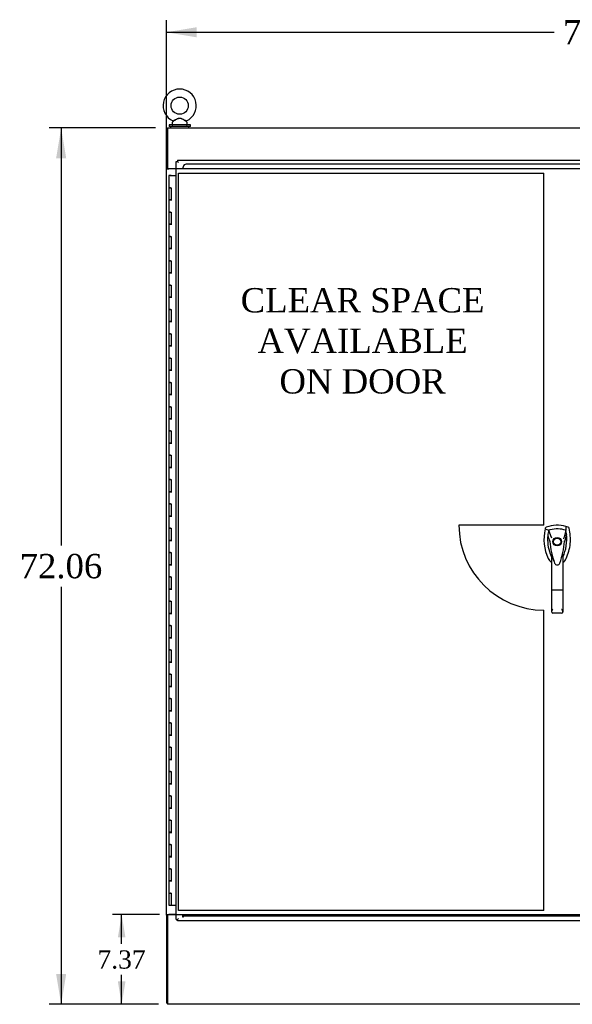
# Model space of a CAD drawing. Header units: inches. Extents: x 1 to 359, y -2 to 239.
# Tile 40 of 88: x 71 to 116, y 77 to 158. Entities that reach past the tile are written whole.
import ezdxf
from ezdxf.enums import TextEntityAlignment as Align
from ezdxf.lldxf.tags import DXFTag

# ---------------------------------------------------------------- set-up
doc = ezdxf.new("R2010")
doc.units = ezdxf.units.IN
doc.header["$MEASUREMENT"] = 0
for name, color, linetype in [('COM54746-60', 7, 'Continuous'), ('COM71195-8', 7, 'Continuous'), ('COM71298-8', 7, 'Continuous'), ('COM71299-8', 7, 'Continuous'), ('COM71300-8', 7, 'Continuous'), ('Default', 7, 'Continuous'), ('DV1_Default', 7, 'Continuous'), ('HAN13068', 7, 'Continuous'), ('SCS86414', 7, 'Continuous'), ('WAF25377', 7, 'Continuous'), ('WAM254785', 7, 'Continuous')]:
    doc.layers.add(name, color=color, linetype=linetype)
doc.styles.add('SEACAD_Times_New_Roman', font='times.ttf')
tags = doc.linetypes.add('HIDDEN2', pattern=[0.1875, 0.125, -0.0625]).pattern_tags.tags
tags[6:7] = [DXFTag(74, 4), DXFTag(75, 0), DXFTag(340, '0'), DXFTag(46, 0.0), DXFTag(50, 0.0), DXFTag(44, 0.0), DXFTag(45, 0.0)]
tags[4:5] = [DXFTag(74, 4), DXFTag(75, 0), DXFTag(340, '0'), DXFTag(46, 0.0), DXFTag(50, 0.0), DXFTag(44, 0.0), DXFTag(45, 0.0)]
tags = doc.linetypes.add('PHANTOM2', pattern=[1.25, 0.625, -0.125, 0.125, -0.125, 0.125, -0.125]).pattern_tags.tags
tags[14:15] = [DXFTag(74, 4), DXFTag(75, 0), DXFTag(340, '0'), DXFTag(46, 0.0), DXFTag(50, 0.0), DXFTag(44, 0.0), DXFTag(45, 0.0)]
tags[12:13] = [DXFTag(74, 4), DXFTag(75, 0), DXFTag(340, '0'), DXFTag(46, 0.0), DXFTag(50, 0.0), DXFTag(44, 0.0), DXFTag(45, 0.0)]
tags[10:11] = [DXFTag(74, 4), DXFTag(75, 0), DXFTag(340, '0'), DXFTag(46, 0.0), DXFTag(50, 0.0), DXFTag(44, 0.0), DXFTag(45, 0.0)]
tags[8:9] = [DXFTag(74, 4), DXFTag(75, 0), DXFTag(340, '0'), DXFTag(46, 0.0), DXFTag(50, 0.0), DXFTag(44, 0.0), DXFTag(45, 0.0)]
tags[6:7] = [DXFTag(74, 4), DXFTag(75, 0), DXFTag(340, '0'), DXFTag(46, 0.0), DXFTag(50, 0.0), DXFTag(44, 0.0), DXFTag(45, 0.0)]
tags[4:5] = [DXFTag(74, 4), DXFTag(75, 0), DXFTag(340, '0'), DXFTag(46, 0.0), DXFTag(50, 0.0), DXFTag(44, 0.0), DXFTag(45, 0.0)]
doc.dimstyles.new('HAMMOND_(STH_-_300x200)', dxfattribs={"dimtxt": 1.5, "dimasz": 1.875, "dimexe": 0.75, "dimexo": 0.75, "dimgap": 0.375, "dimtad": 0, "dimtih": 1, "dimtoh": 1, "dimzin": 0, "dimdsep": 46, "dimtxsty": 'SEACAD_Times_New_Roman', "dimblk1": '_SE_FILLED', "dimblk2": '_SE_FILLED', "dimsah": 1, "dimcen": 0.75, "dimadec": 0, "dimazin": 0, "dimtfac": 0.8, "dimtofl": 0, "dimtmove": 0, "dimatfit": 3, "dimfxl": 1, "dimtolj": 1, "dimtzin": 0, "dimarcsym": 0})
doc.dimstyles.new('HAMMOND_(STH_-_540x360)', dxfattribs={"dimtxt": 2, "dimasz": 2.5, "dimexe": 1, "dimexo": 1, "dimgap": 0.5, "dimtad": 0, "dimtih": 1, "dimtoh": 1, "dimzin": 0, "dimdsep": 46, "dimtxsty": 'SEACAD_Times_New_Roman', "dimblk1": '_SE_FILLED', "dimblk2": '_SE_FILLED', "dimsah": 1, "dimcen": 1, "dimadec": 0, "dimazin": 0, "dimtfac": 0.8, "dimtofl": 0, "dimtmove": 0, "dimatfit": 3, "dimfxl": 1, "dimtolj": 1, "dimtzin": 0, "dimarcsym": 0})

# ---------------------------------------------------------------- blocks, each defined once
blk = doc.blocks.new('SE')
at = {"layer": 'COM54746-60', "color": 7, "linetype": 'Continuous'}
for p, q in [((83.288, 144.765), (83.171, 144.765)), ((83.171, 144.765), (83.171, 143.765)), ((83.225, 144.774), (83.225, 144.8)), ((83.225, 144.8), (83.275, 144.8)), ((83.275, 144.774), (83.225, 144.774)), ((83.238, 144.774), (83.238, 144.765)), ((83.275, 144.8), (83.3, 144.8)), ((83.275, 144.774), (83.3, 144.774)), ((83.288, 144.765), (83.773, 144.765)), ((83.3, 144.8), (83.35, 144.8)), ((83.35, 144.774), (83.3, 144.774)), ((83.338, 144.765), (83.338, 144.774)), ((83.35, 144.8), (83.35, 144.774)), ((83.288, 143.765), (83.171, 143.765)), ((83.171, 143.765), (83.288, 143.765)), ((83.171, 143.765), (83.171, 142.765)), ((83.288, 143.765), (83.355, 143.765)), ((83.355, 143.765), (83.355, 142.766)), ((83.288, 142.766), (83.171, 142.766)), ((83.171, 142.766), (83.171, 141.765)), ((83.171, 142.765), (83.405, 142.765)), ((83.288, 142.766), (83.355, 142.766)), ((83.288, 141.765), (83.171, 141.765)), ((83.171, 141.765), (83.288, 141.765)), ((83.171, 141.765), (83.171, 140.765)), ((83.288, 141.765), (83.355, 141.765)), ((83.355, 141.765), (83.355, 140.766)), ((83.288, 140.766), (83.171, 140.766)), ((83.171, 140.766), (83.171, 139.765)), ((83.171, 140.765), (83.405, 140.765)), ((83.288, 140.766), (83.355, 140.766)), ((83.288, 139.765), (83.171, 139.765)), ((83.171, 139.765), (83.288, 139.765)), ((83.171, 139.765), (83.171, 138.765)), ((83.288, 139.765), (83.355, 139.765)), ((83.355, 139.765), (83.355, 138.766)), ((83.288, 138.766), (83.171, 138.766)), ((83.171, 138.766), (83.171, 137.765)), ((83.171, 138.765), (83.405, 138.765)), ((83.288, 138.766), (83.355, 138.766)), ((83.288, 137.765), (83.171, 137.765)), ((83.171, 137.765), (83.288, 137.765)), ((83.171, 137.765), (83.171, 136.765)), ((83.288, 137.765), (83.355, 137.765)), ((83.355, 137.765), (83.355, 136.766)), ((83.288, 136.766), (83.171, 136.766)), ((83.171, 136.766), (83.171, 135.765)), ((83.171, 136.765), (83.405, 136.765)), ((83.288, 136.766), (83.355, 136.766)), ((83.288, 135.765), (83.171, 135.765)), ((83.171, 135.765), (83.288, 135.765)), ((83.171, 135.765), (83.171, 134.765)), ((83.288, 135.765), (83.355, 135.765)), ((83.355, 135.765), (83.355, 134.766)), ((83.288, 134.766), (83.171, 134.766)), ((83.171, 134.766), (83.171, 133.765)), ((83.171, 134.765), (83.405, 134.765)), ((83.288, 134.766), (83.355, 134.766)), ((83.288, 133.765), (83.171, 133.765)), ((83.171, 133.765), (83.288, 133.765)), ((83.171, 133.765), (83.171, 132.765)), ((83.288, 133.765), (83.355, 133.765)), ((83.355, 133.765), (83.355, 132.766)), ((83.288, 132.766), (83.171, 132.766)), ((83.171, 132.766), (83.171, 131.765)), ((83.171, 132.765), (83.405, 132.765)), ((83.288, 132.766), (83.355, 132.766)), ((83.288, 131.765), (83.171, 131.765)), ((83.171, 131.765), (83.288, 131.765)), ((83.171, 131.765), (83.171, 130.765)), ((83.288, 131.765), (83.355, 131.765)), ((83.355, 131.765), (83.355, 130.766)), ((83.288, 130.766), (83.171, 130.766)), ((83.171, 130.766), (83.171, 129.765)), ((83.171, 130.765), (83.405, 130.765)), ((83.288, 130.766), (83.355, 130.766)), ((83.288, 129.765), (83.171, 129.765)), ((83.171, 129.765), (83.288, 129.765)), ((83.171, 129.765), (83.171, 128.765)), ((83.288, 129.765), (83.355, 129.765)), ((83.355, 129.765), (83.355, 128.766)), ((83.288, 128.766), (83.171, 128.766)), ((83.171, 128.766), (83.171, 127.765)), ((83.171, 128.765), (83.405, 128.765)), ((83.288, 128.766), (83.355, 128.766)), ((83.288, 127.765), (83.171, 127.765)), ((83.171, 127.765), (83.288, 127.765)), ((83.171, 127.765), (83.171, 126.765)), ((83.288, 127.765), (83.355, 127.765)), ((83.355, 127.765), (83.355, 126.766)), ((83.288, 126.766), (83.171, 126.766)), ((83.171, 126.766), (83.171, 125.765)), ((83.171, 126.765), (83.405, 126.765)), ((83.288, 126.766), (83.355, 126.766)), ((83.288, 125.765), (83.171, 125.765)), ((83.171, 125.765), (83.288, 125.765)), ((83.171, 125.765), (83.171, 124.765)), ((83.288, 125.765), (83.355, 125.765)), ((83.355, 125.765), (83.355, 124.766)), ((83.288, 124.766), (83.171, 124.766)), ((83.171, 124.766), (83.171, 123.765)), ((83.171, 124.765), (83.405, 124.765)), ((83.288, 124.766), (83.355, 124.766)), ((83.288, 123.765), (83.171, 123.765)), ((83.171, 123.765), (83.288, 123.765)), ((83.171, 123.765), (83.171, 122.765)), ((83.288, 123.765), (83.355, 123.765)), ((83.355, 123.765), (83.355, 122.766)), ((83.288, 122.766), (83.171, 122.766)), ((83.171, 122.766), (83.171, 121.765)), ((83.171, 122.765), (83.405, 122.765)), ((83.288, 122.766), (83.355, 122.766)), ((83.288, 121.765), (83.171, 121.765)), ((83.171, 121.765), (83.288, 121.765)), ((83.171, 121.765), (83.171, 120.765)), ((83.288, 121.765), (83.355, 121.765)), ((83.355, 121.765), (83.355, 120.766)), ((83.288, 120.766), (83.171, 120.766)), ((83.171, 120.766), (83.171, 119.765)), ((83.171, 120.765), (83.405, 120.765)), ((83.288, 120.766), (83.355, 120.766)), ((83.288, 119.765), (83.171, 119.765)), ((83.171, 119.765), (83.288, 119.765)), ((83.171, 119.765), (83.171, 118.765)), ((83.288, 119.765), (83.355, 119.765)), ((83.355, 119.765), (83.355, 118.766)), ((83.288, 118.766), (83.171, 118.766)), ((83.171, 118.766), (83.171, 117.765)), ((83.171, 118.765), (83.405, 118.765)), ((83.288, 118.766), (83.355, 118.766)), ((83.288, 117.765), (83.171, 117.765)), ((83.171, 117.765), (83.288, 117.765)), ((83.171, 117.765), (83.171, 116.765)), ((83.288, 117.765), (83.355, 117.765)), ((83.355, 117.765), (83.355, 116.766)), ((83.288, 116.766), (83.171, 116.766)), ((83.171, 116.766), (83.171, 115.765)), ((83.171, 116.765), (83.405, 116.765)), ((83.288, 116.766), (83.355, 116.766)), ((83.288, 115.765), (83.171, 115.765)), ((83.171, 115.765), (83.288, 115.765)), ((83.171, 115.765), (83.171, 114.765)), ((83.288, 115.765), (83.355, 115.765)), ((83.355, 115.765), (83.355, 114.766)), ((83.288, 114.766), (83.171, 114.766)), ((83.171, 114.766), (83.171, 113.765)), ((83.171, 114.765), (83.405, 114.765)), ((83.288, 114.766), (83.355, 114.766)), ((83.288, 113.765), (83.171, 113.765)), ((83.171, 113.765), (83.288, 113.765)), ((83.171, 113.765), (83.171, 112.765)), ((83.288, 113.765), (83.355, 113.765)), ((83.355, 113.765), (83.355, 112.766)), ((83.288, 112.766), (83.171, 112.766)), ((83.171, 112.766), (83.171, 111.765)), ((83.171, 112.765), (83.405, 112.765)), ((83.288, 112.766), (83.355, 112.766)), ((83.288, 111.765), (83.171, 111.765)), ((83.171, 111.765), (83.288, 111.765)), ((83.171, 111.765), (83.171, 110.765)), ((83.288, 111.765), (83.355, 111.765)), ((83.355, 111.765), (83.355, 110.766)), ((83.288, 110.766), (83.171, 110.766)), ((83.171, 110.766), (83.171, 109.765)), ((83.171, 110.765), (83.405, 110.765)), ((83.288, 110.766), (83.355, 110.766)), ((83.288, 109.765), (83.171, 109.765)), ((83.171, 109.765), (83.288, 109.765)), ((83.171, 109.765), (83.171, 108.765)), ((83.288, 109.765), (83.355, 109.765)), ((83.355, 109.765), (83.355, 108.766)), ((83.288, 108.766), (83.171, 108.766)), ((83.171, 108.766), (83.171, 107.765)), ((83.171, 108.765), (83.405, 108.765)), ((83.288, 108.766), (83.355, 108.766)), ((83.288, 107.765), (83.171, 107.765)), ((83.171, 107.765), (83.288, 107.765)), ((83.171, 107.765), (83.171, 106.765)), ((83.288, 107.765), (83.355, 107.765)), ((83.355, 107.765), (83.355, 106.766)), ((83.288, 106.766), (83.171, 106.766)), ((83.171, 106.766), (83.171, 105.765)), ((83.171, 106.765), (83.405, 106.765)), ((83.288, 106.766), (83.355, 106.766)), ((83.288, 105.765), (83.171, 105.765)), ((83.171, 105.765), (83.288, 105.765)), ((83.171, 105.765), (83.171, 104.765)), ((83.288, 105.765), (83.355, 105.765)), ((83.355, 105.765), (83.355, 104.766)), ((83.288, 104.766), (83.171, 104.766)), ((83.171, 104.766), (83.171, 103.765)), ((83.171, 104.765), (83.405, 104.765)), ((83.288, 104.766), (83.355, 104.766)), ((83.288, 103.765), (83.171, 103.765)), ((83.171, 103.765), (83.288, 103.765)), ((83.171, 103.765), (83.171, 102.765)), ((83.288, 103.765), (83.355, 103.765)), ((83.355, 103.765), (83.355, 102.766)), ((83.288, 102.766), (83.171, 102.766)), ((83.171, 102.766), (83.171, 101.765)), ((83.171, 102.765), (83.405, 102.765)), ((83.288, 102.766), (83.355, 102.766)), ((83.288, 101.765), (83.171, 101.765)), ((83.171, 101.765), (83.288, 101.765)), ((83.171, 101.765), (83.171, 100.765)), ((83.288, 101.765), (83.355, 101.765)), ((83.355, 101.765), (83.355, 100.766)), ((83.288, 100.766), (83.171, 100.766)), ((83.171, 100.766), (83.171, 99.765)), ((83.171, 100.765), (83.405, 100.765)), ((83.288, 100.766), (83.355, 100.766)), ((83.288, 99.765), (83.171, 99.765)), ((83.171, 99.765), (83.288, 99.765)), ((83.171, 99.765), (83.171, 98.765)), ((83.288, 99.765), (83.355, 99.765)), ((83.355, 99.765), (83.355, 98.766)), ((83.288, 98.766), (83.171, 98.766)), ((83.171, 98.766), (83.171, 97.765)), ((83.171, 98.765), (83.405, 98.765)), ((83.288, 98.766), (83.355, 98.766)), ((83.288, 97.765), (83.171, 97.765)), ((83.171, 97.765), (83.288, 97.765)), ((83.171, 97.765), (83.171, 96.765)), ((83.288, 97.765), (83.355, 97.765)), ((83.355, 97.765), (83.355, 96.766)), ((83.288, 96.766), (83.171, 96.766)), ((83.171, 96.766), (83.171, 95.765)), ((83.171, 96.765), (83.405, 96.765)), ((83.288, 96.766), (83.355, 96.766)), ((83.288, 95.765), (83.171, 95.765)), ((83.171, 95.765), (83.288, 95.765)), ((83.171, 95.765), (83.171, 94.765)), ((83.288, 95.765), (83.355, 95.765)), ((83.355, 95.765), (83.355, 94.766)), ((83.288, 94.766), (83.171, 94.766)), ((83.171, 94.766), (83.171, 93.765)), ((83.171, 94.765), (83.405, 94.765)), ((83.288, 94.766), (83.355, 94.766)), ((83.288, 93.765), (83.171, 93.765)), ((83.171, 93.765), (83.288, 93.765)), ((83.171, 93.765), (83.171, 92.765)), ((83.288, 93.765), (83.355, 93.765)), ((83.355, 93.765), (83.355, 92.766)), ((83.288, 92.766), (83.171, 92.766)), ((83.171, 92.766), (83.171, 91.765)), ((83.171, 92.765), (83.405, 92.765)), ((83.288, 92.766), (83.355, 92.766)), ((83.288, 91.765), (83.171, 91.765)), ((83.171, 91.765), (83.288, 91.765)), ((83.171, 91.765), (83.171, 90.765)), ((83.288, 91.765), (83.355, 91.765)), ((83.355, 91.765), (83.355, 90.766)), ((83.288, 90.766), (83.171, 90.766)), ((83.171, 90.766), (83.171, 89.765)), ((83.171, 90.765), (83.405, 90.765)), ((83.288, 90.766), (83.355, 90.766)), ((83.288, 89.765), (83.171, 89.765)), ((83.171, 89.765), (83.288, 89.765)), ((83.171, 89.765), (83.171, 88.765)), ((83.288, 89.765), (83.355, 89.765)), ((83.355, 89.765), (83.355, 88.766)), ((83.288, 88.766), (83.171, 88.766)), ((83.171, 88.766), (83.171, 87.765)), ((83.171, 88.765), (83.405, 88.765)), ((83.288, 88.766), (83.355, 88.766)), ((83.288, 87.765), (83.171, 87.765)), ((83.171, 87.765), (83.288, 87.765)), ((83.171, 87.765), (83.171, 86.765)), ((83.288, 87.765), (83.355, 87.765)), ((83.355, 87.765), (83.355, 86.766)), ((83.288, 86.766), (83.171, 86.766)), ((83.171, 86.766), (83.171, 85.765)), ((83.171, 86.765), (83.405, 86.765)), ((83.288, 86.766), (83.355, 86.766)), ((83.171, 85.765), (83.288, 85.765)), ((83.171, 85.765), (83.355, 85.765)), ((83.171, 85.765), (83.171, 84.765)), ((83.238, 85.765), (83.238, 85.765)), ((83.355, 85.765), (83.288, 85.765)), ((83.338, 85.765), (83.338, 85.765)), ((83.355, 85.765), (83.355, 84.765)), ((83.171, 84.765), (83.355, 84.765)), ((83.355, 84.765), (83.773, 84.765))]:
    blk.add_line(p, q, dxfattribs=at)
at = {"layer": 'COM71195-8', "color": 7, "linetype": 'Continuous'}
for p, q in [((83.773, 145.935), (83.868, 145.935)), ((83.773, 83.594), (83.773, 145.935)), ((83.868, 146.031), (83.868, 145.936)), ((83.868, 146.031), (117.678, 146.031)), ((83.868, 145.936), (83.963, 145.841)), ((83.868, 145.935), (83.963, 145.841)), ((83.773, 83.594), (83.868, 83.594)), ((83.868, 83.594), (83.963, 83.689)), ((83.868, 83.594), (83.963, 83.689)), ((83.868, 83.499), (83.868, 83.594)), ((117.678, 83.499), (83.868, 83.499))]:
    blk.add_line(p, q, dxfattribs=at)
at = {"layer": 'COM71298-8', "color": 7, "linetype": 'Continuous'}
for p, q in [((83.056, 148.686), (154.926, 148.686)), ((83.056, 148.686), (83.056, 148.543)), ((83.056, 148.543), (83.056, 145.341)), ((83.056, 145.341), (83.773, 145.341))]:
    blk.add_line(p, q, dxfattribs=at)
at = {"layer": 'COM71298-8', "color": 7, "linetype": 'HIDDEN2'}
for p, q in [((83.773, 145.341), (84.306, 145.341)), ((84.306, 145.454), (84.306, 145.341)), ((84.336, 145.478), (84.336, 145.461)), ((84.336, 145.311), (84.336, 145.461)), ((117.374, 145.311), (84.336, 145.311)), ((117.124, 145.707), (84.586, 145.707))]:
    blk.add_line(p, q, dxfattribs=at)
blk.add_arc((84.321, 145.454), 0.015, 0, 180, dxfattribs=at)
blk.add_ellipse((84.586, 145.461), major_axis=(-0.25, 0), ratio=0.984808, start_param=4.712389, end_param=6.21308, dxfattribs=at)
at = {"layer": 'COM71299-8', "color": 7, "linetype": 'Continuous'}
for p, q in [((83.056, 83.971), (83.056, 76.816)), ((83.773, 83.971), (83.056, 83.971)), ((83.056, 76.816), (83.056, 76.626)), ((154.926, 76.626), (83.056, 76.626))]:
    blk.add_line(p, q, dxfattribs=at)
at = {"layer": 'COM71299-8', "color": 7, "linetype": 'HIDDEN2'}
for p, q in [((84.306, 83.971), (83.773, 83.971)), ((84.306, 83.811), (84.306, 83.971)), ((84.336, 84.001), (84.336, 83.906)), ((84.336, 84.001), (117.374, 84.001)), ((84.336, 83.906), (117.374, 83.906)), ((84.336, 83.906), (84.336, 83.811))]:
    blk.add_line(p, q, dxfattribs=at)
blk.add_arc((84.321, 83.811), 0.015, 180, 0, dxfattribs=at)
at = {"layer": 'COM71300-8', "color": 7, "linetype": 'Continuous'}
for p, q in [((83.056, 148.593), (82.961, 148.593)), ((82.961, 145.343), (82.961, 148.593)), ((82.961, 145.313), (82.961, 145.343)), ((83.056, 145.343), (82.961, 145.343)), ((82.961, 83.998), (82.961, 145.313)), ((82.961, 145.313), (83.151, 145.313)), ((83.056, 145.313), (83.056, 145.341)), ((83.773, 145.313), (83.151, 145.313)), ((82.961, 83.968), (82.961, 83.998)), ((82.961, 83.998), (83.151, 83.998)), ((82.961, 83.968), (82.961, 76.718)), ((83.056, 83.968), (82.961, 83.968)), ((83.056, 83.971), (83.056, 83.998)), ((83.773, 83.998), (83.151, 83.998)), ((83.056, 76.718), (82.961, 76.718))]:
    blk.add_line(p, q, dxfattribs=at)
at = {"layer": 'DV1_Default', "color": 7, "linetype": 'PHANTOM2'}
for p, q in [((83.963, 84.346), (83.963, 144.966)), ((83.963, 144.966), (114.026, 144.966)), ((114.026, 116.015), (114.026, 144.966)), ((114.026, 116.015), (107.026, 116.015)), ((114.026, 84.346), (114.026, 109.035)), ((114.026, 84.346), (83.963, 84.346))]:
    blk.add_line(p, q, dxfattribs=at)
blk.add_arc((114.026, 116.035), 7, 180.16574, 270, dxfattribs=at)
at = {"layer": 'HAN13068', "color": 7, "linetype": 'Continuous'}
for p, q in [((116.014, 115.853), (115.834, 115.913)), ((114.139, 115.767), (114.125, 115.708)), ((114.125, 115.708), (114.408, 115.602)), ((114.408, 115.602), (114.624, 115.031)), ((114.624, 115.031), (114.67, 114.996)), ((115.823, 115.602), (115.659, 114.947)), ((114.51, 114.681), (114.51, 114.681)), ((115.721, 114.685), (115.721, 114.685)), ((114.661, 110.687), (114.661, 113.665)), ((115.571, 113.665), (115.571, 110.687)), ((115.571, 113.385), (115.595, 113.431)), ((114.854, 113.024), (114.858, 113.016)), ((114.661, 108.88), (114.661, 110.687)), ((115.481, 110.682), (114.751, 110.682)), ((115.571, 110.687), (115.571, 108.88)), ((115.481, 108.79), (114.751, 108.79))]:
    blk.add_line(p, q, dxfattribs=at)
for radius in [0.35, 0.3]:
    blk.add_circle((115.116, 114.665), radius, dxfattribs=at)
for centre, radius, start, end in [((115.116, 113.43), 2.585, 73.85893, 110.34924), ((117.747, 114.855), 3.721, 166.75318, 205.10266), ((117.747, 114.855), 3.421, 174.70184, 200.20775), ((117.747, 114.855), 3.421, 167.3846, 174.70184), ((115.116, 113.43), 2.285, 106.83853, 108.03431), ((115.116, 113.43), 2.285, 104.45028, 106.83853), ((115.116, 113.43), 2.285, 71.96569, 104.45028), ((112.484, 114.855), 3.421, 334.89734, 7.2824), ((112.484, 114.855), 3.421, 10.11379, 12.6154), ((112.484, 114.855), 3.421, 8.519, 10.11379), ((112.484, 114.855), 3.421, 7.2824, 8.519), ((114.599, 113.334), 1.35, 91.23359, 93.76963), ((121.358, 115.251), 6.872, 184.75423, 199.9908), ((108.678, 115.281), 7.068, 340.3478, 355.1696), ((128.48, 88.237), 29.627, 115.64179, 115.75394), ((115.656, 113.896), 0.791, 85.30773, 89.6394), ((117.747, 114.855), 3.421, 200.20775, 205.10266), ((115.056, 113.595), 0.45, 205.10266, 208.42246), ((113.131, 113.06), 1.646, 10.27719, 21.64676), ((115.175, 113.595), 0.45, 331.57754, 334.89734), ((115.056, 113.595), 0.75, 233.47883, 237.41143), ((115.117, 112.99), 0.234, 202.28022, 338.21669), ((115.175, 113.595), 0.75, 301.42483, 334.89734), ((114.751, 108.88), 0.0903, 180.00172, 181.11543), ((114.751, 108.88), 0.09, 181.11716, 270), ((115.481, 108.88), 0.09, 270, 358.88284), ((115.48, 108.88), 0.0903, 358.88457, 359.99828)]:
    blk.add_arc(centre, radius, start, end, dxfattribs=at)
for points in [[(114.217, 115.853), (114.179, 115.839), (114.149, 115.806), (114.139, 115.767)], [(115.834, 115.913), (115.83, 115.809), (115.827, 115.706), (115.823, 115.602)], [(116.092, 115.767), (116.082, 115.806), (116.052, 115.839), (116.014, 115.853)], [(114.34, 115.171), (114.397, 115.008), (114.453, 114.844), (114.51, 114.681)], [(115.878, 115.289), (115.826, 115.088), (115.773, 114.886), (115.721, 114.685)], [(114.377, 113.276), (114.43, 113.164), (114.511, 113.065), (114.61, 112.992)]]:
    blk.add_open_spline(points, degree=3, dxfattribs=at)
for points, knots in [([(115.854, 113.276), (116.035, 113.661), (116.148, 114.078), (116.229, 114.924), (116.196, 115.354), (116.092, 115.767)], [0, 0, 0, 0, 0.5, 0.5, 1, 1, 1, 1]), ([(114.855, 113.024), (114.84, 113.066), (114.826, 113.108), (114.791, 113.218), (114.77, 113.285), (114.751, 113.354)], [0.770336, 0.770336, 0.770336, 0.770336, 0.8588735, 0.8588735, 1, 1, 1, 1]), ([(115.481, 113.352), (115.497, 113.41), (115.513, 113.467), (115.536, 113.552), (115.544, 113.581), (115.555, 113.622), (115.559, 113.635), (115.565, 113.653), (115.567, 113.659), (115.57, 113.666), (115.571, 113.668), (115.571, 113.665)], [0, 0, 0, 0, 0.5, 0.5, 0.75, 0.75, 0.875, 0.875, 0.9375, 0.9375, 1, 1, 1, 1]), ([(114.751, 110.682), (114.745, 110.682), (114.739, 110.682), (114.727, 110.682), (114.722, 110.682), (114.711, 110.682), (114.706, 110.683), (114.696, 110.683), (114.691, 110.683), (114.679, 110.684), (114.672, 110.685), (114.665, 110.686), (114.664, 110.686), (114.661, 110.687), (114.661, 110.687), (114.661, 110.687)], [0, 0, 0, 0, 0.125, 0.125, 0.25, 0.25, 0.375, 0.375, 0.5, 0.5, 0.75, 0.75, 0.875, 0.875, 1, 1, 1, 1]), ([(115.571, 110.687), (115.571, 110.687), (115.57, 110.687), (115.568, 110.686), (115.566, 110.686), (115.559, 110.685), (115.553, 110.684), (115.54, 110.683), (115.536, 110.683), (115.526, 110.683), (115.521, 110.682), (115.51, 110.682), (115.504, 110.682), (115.493, 110.682), (115.487, 110.682), (115.481, 110.682)], [0, 0, 0, 0, 0.125, 0.125, 0.25, 0.25, 0.5, 0.5, 0.625, 0.625, 0.75, 0.75, 0.875, 0.875, 1, 1, 1, 1]), ([(114.661, 108.878), (114.661, 108.893), (114.665, 108.91), (114.673, 108.938), (114.677, 108.948), (114.684, 108.967), (114.688, 108.977), (114.701, 109.008), (114.71, 109.029), (114.725, 109.063), (114.73, 109.074), (114.74, 109.097), (114.746, 109.109), (114.751, 109.121)], [0, 0, 0, 0, 0.25, 0.25, 0.375, 0.375, 0.5, 0.5, 0.75, 0.75, 0.875, 0.875, 1, 1, 1, 1]), ([(115.481, 109.121), (115.486, 109.109), (115.491, 109.097), (115.501, 109.074), (115.506, 109.063), (115.521, 109.029), (115.531, 109.008), (115.543, 108.977), (115.547, 108.967), (115.555, 108.948), (115.558, 108.938), (115.567, 108.91), (115.57, 108.893), (115.571, 108.878)], [0, 0, 0, 0, 0.125, 0.125, 0.25, 0.25, 0.5, 0.5, 0.625, 0.625, 0.75, 0.75, 1, 1, 1, 1])]:
    blk.add_open_spline(points, degree=3, knots=knots, dxfattribs=at)
at = {"layer": 'SCS86414', "color": 7, "linetype": 'Continuous'}
for p, q in [((83.431, 149.105), (83.431, 148.986)), ((83.51, 149.222), (83.445, 149.143)), ((84.667, 149.143), (84.601, 149.223)), ((84.681, 148.986), (84.681, 149.105))]:
    blk.add_line(p, q, dxfattribs=at)
blk.add_circle((84.056, 150.515), 0.704, dxfattribs=at)
for centre, radius, start, end in [((84.056, 150.515), 1.367, 294.03107, 246.01887), ((83.491, 149.105), 0.06, 140.32138, 180), ((83.491, 148.986), 0.06, 180, 270), ((83.485, 149.239), 0.03, 297.89156, 117.70284), ((84.621, 148.986), 0.06, 270, 0), ((84.621, 149.105), 0.06, 0, 39.67862)]:
    blk.add_arc(centre, radius, start, end, dxfattribs=at)
for points, knots in [([(83.498, 149.267), (83.498, 149.267), (83.498, 149.267), (83.5, 149.268), (83.526, 149.281), (83.565, 149.3)], [0.93364373, 0.93364373, 0.93364373, 0.93364373, 0.9375, 0.9375, 1, 1, 1, 1]), ([(83.531, 149.232), (83.519, 149.226), (83.511, 149.222), (83.509, 149.22), (83.508, 149.22), (83.509, 149.22)], [0.03030481, 0.03030481, 0.03030481, 0.03030481, 0.0625, 0.0625, 0.06830173, 0.06830173, 0.06830173, 0.06830173]), ([(84.603, 149.22), (84.603, 149.22), (84.585, 149.23), (84.538, 149.256), (84.517, 149.267), (84.473, 149.292), (84.448, 149.305), (84.371, 149.348), (84.316, 149.38), (84.229, 149.424), (84.199, 149.438), (84.138, 149.461), (84.106, 149.469), (84.042, 149.474), (84.009, 149.47), (83.946, 149.452), (83.916, 149.439), (83.828, 149.397), (83.773, 149.366), (83.666, 149.307), (83.616, 149.279), (83.577, 149.258)], [0.5685641, 0.5685641, 0.5685641, 0.5685641, 0.625, 0.625, 0.65625, 0.65625, 0.6875, 0.6875, 0.75, 0.75, 0.78125, 0.78125, 0.8125, 0.8125, 0.84375, 0.84375, 0.875, 0.875, 0.9375, 0.9375, 1, 1, 1, 1]), ([(83.603, 149.319), (83.635, 149.334), (83.671, 149.352), (83.762, 149.397), (83.819, 149.425), (83.908, 149.461), (83.938, 149.472), (84, 149.487), (84.033, 149.491), (84.128, 149.489), (84.191, 149.467), (84.308, 149.417), (84.366, 149.389), (84.472, 149.337), (84.521, 149.312), (84.592, 149.277), (84.614, 149.267), (84.614, 149.267)], [0.0188997, 0.0188997, 0.0188997, 0.0188997, 0.0625, 0.0625, 0.125, 0.125, 0.15625, 0.15625, 0.1875, 0.1875, 0.25, 0.25, 0.3125, 0.3125, 0.375, 0.375, 0.4345681, 0.4345681, 0.4345681, 0.4345681])]:
    blk.add_open_spline(points, degree=3, knots=knots, dxfattribs=at)
at = {"layer": 'WAF25377', "color": 7, "linetype": 'Continuous'}
for p, q in [((84.931, 148.926), (83.181, 148.926)), ((83.181, 148.926), (83.181, 148.811)), ((84.931, 148.811), (83.181, 148.811)), ((84.931, 148.811), (84.931, 148.926))]:
    blk.add_line(p, q, dxfattribs=at)
at = {"layer": 'WAM254785', "color": 7, "linetype": 'Continuous'}
for p, q in [((83.306, 148.811), (83.306, 148.686)), ((84.806, 148.686), (84.806, 148.811))]:
    blk.add_line(p, q, dxfattribs=at)
blk = doc.blocks.new('DMBLK127')
at = {"layer": 'Default', "linetype": 'Continuous', "transparency": 16777216}
for points in [[(85.461, 156.965), (82.961, 156.548), (85.461, 156.132)], [(152.521, 156.965), (152.521, 156.132), (155.021, 156.548)]]:
    blk.add_hatch(color=7, dxfattribs=at).paths.add_polyline_path(points)
at = {"layer": 'Default', "color": 7, "linetype": 'Continuous', "transparency": 16777216}
for p, q in [((82.961, 146.313), (82.961, 157.548)), ((155.021, 146.311), (155.021, 157.548)), ((82.961, 156.548), (114.878, 156.548)), ((123.103, 156.548), (155.021, 156.548))]:
    blk.add_line(p, q, dxfattribs=at)
at = {"layer": 'Default', "color": 7, "linetype": 'Continuous', "transparency": 16777216, "style": 'SEACAD_Times_New_Roman'}
blk.add_text('72.06', height=2, dxfattribs=at).set_placement((115.578, 157.548), align=Align.TOP_LEFT)
blk = doc.blocks.new('_SE_FILLED')
at = {"color": 0}
blk.add_line((0, 0), (-1, 0), dxfattribs=at)
blk.add_solid([(0, 0), (-1, -0.1665), (-1, 0.1665), (0, 0)], dxfattribs=at)
blk = doc.blocks.new('DMBLK128')
at = {"layer": 'Default', "linetype": 'Continuous', "transparency": 16777216}
for points in [[(73.885, 146.186), (74.718, 146.186), (74.302, 148.686)], [(73.885, 79.126), (74.302, 76.626), (74.718, 79.126)]]:
    blk.add_hatch(color=7, dxfattribs=at).paths.add_polyline_path(points)
at = {"layer": 'Default', "color": 7, "linetype": 'Continuous', "transparency": 16777216}
for p, q in [((82.056, 148.686), (73.302, 148.686)), ((74.302, 148.686), (74.302, 114.356)), ((74.302, 110.956), (74.302, 76.626)), ((82.056, 76.626), (73.302, 76.626))]:
    blk.add_line(p, q, dxfattribs=at)
at = {"layer": 'Default', "color": 7, "linetype": 'Continuous', "transparency": 16777216, "style": 'SEACAD_Times_New_Roman'}
blk.add_text('72.06', height=2, dxfattribs=at).set_placement((70.889, 113.656), align=Align.TOP_LEFT)
blk = doc.blocks.new('DMBLK132')
at = {"layer": 'Default', "linetype": 'Continuous', "transparency": 16777216}
for points in [[(78.967, 82.123), (79.592, 82.123), (79.279, 83.998)], [(78.967, 78.501), (79.279, 76.626), (79.592, 78.501)]]:
    blk.add_hatch(color=7, dxfattribs=at).paths.add_polyline_path(points)
at = {"layer": 'Default', "color": 7, "linetype": 'Continuous', "transparency": 16777216}
for p, q in [((82.401, 83.998), (78.529, 83.998)), ((79.279, 81.587), (79.279, 83.998)), ((79.279, 76.626), (79.279, 79.037)), ((82.306, 76.626), (78.529, 76.626))]:
    blk.add_line(p, q, dxfattribs=at)
at = {"layer": 'Default', "color": 7, "linetype": 'Continuous', "transparency": 16777216, "style": 'SEACAD_Times_New_Roman'}
blk.add_text('7.37', height=1.5, dxfattribs=at).set_placement((77.289, 81.062), align=Align.TOP_LEFT)

msp = doc.modelspace()

# ---------------------------------------------------------------- block references
at = {"layer": 'Default'}
msp.add_blockref('SE', (0, 0), dxfattribs=at)

# ---------------------------------------------------------------- texts
at = {"layer": 'Default', "insert": (99.103, 135.516), "char_height": 2, "width": 20.63081, "attachment_point": 2}
msp.add_mtext('{\\fTimes New Roman|b0||i0||c0|p34;\\C7;\\H2.;\\W1.;CLEAR SPACE \\P}{\\fTimes New Roman|b0||i0||c0|p34;\\C7;\\H2.;\\W1.;AVAILABLE \\P}{\\fTimes New Roman|b0||i0||c0|p34;\\C7;\\H2.;\\W1.;ON DOOR }', dxfattribs=at)

# ---------------------------------------------------------------- dimensions: what is measured, and where the dimension line sits
at = {"layer": 'Default', "color": 7, "linetype": 'Continuous'}
for base, p1, p2, angle, dimstyle, picture, middle, dimtype in [((82.961, 156.548), (82.961, 145.313), (155.021, 145.311), 359.99801, 'HAMMOND_(STH_-_540x360)', 'DMBLK127', (118.991, 156.548), 161), ((74.302, 148.686), (83.056, 148.686), (83.056, 76.626), 270, 'HAMMOND_(STH_-_540x360)', 'DMBLK128', (74.302, 112.656), 161), ((79.279, 83.998), (83.056, 76.626), (83.151, 83.998), 90, 'HAMMOND_(STH_-_300x200)', 'DMBLK132', (79.279, 80.312), 160)]:
    dim = msp.add_linear_dim(base=base, p1=p1, p2=p2, angle=angle, text='\\A1;<>', dimstyle=dimstyle, dxfattribs=at)
    dim.commit()
    dim.dimension.update_dxf_attribs({"geometry": picture, "text_midpoint": middle, "dimtype": dimtype})

doc.saveas('drawing.dxf')
